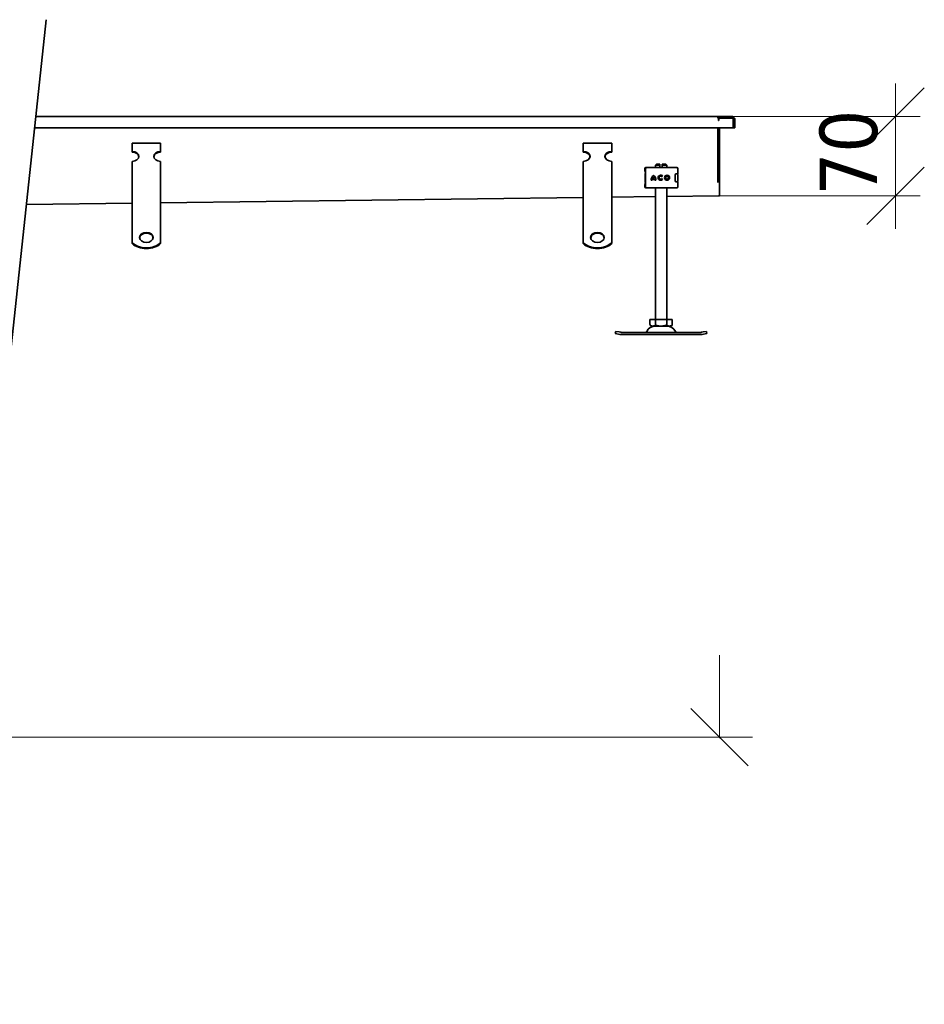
# Model space of a CAD drawing. Header units: millimetres. Extents: x -300186 to 535164, y -28581 to 763383.
# Tile 222 of 256: x 7843 to 8639, y 139014 to 139880. Entities that reach past the tile are written whole.
import ezdxf

# ---------------------------------------------------------------- set-up
doc = ezdxf.new("R2010")
doc.units = ezdxf.units.MM
doc.header["$LTSCALE"] = 10
doc.header["$PDSIZE"] = -4
doc.layers.add('Dimension (ISO)', color=5, linetype='Continuous', lineweight=9, true_color=0x0000ff)
doc.layers.add('Visible (ISO)', color=7, linetype='Continuous', lineweight=35)
doc.styles.add('Note Text (ISO)', font='tahoma.ttf')
doc.dimstyles.new('Default (ISO)', dxfattribs={"dimscale": 14.410965, "dimtxt": 3.5, "dimasz": 3.5, "dimexe": 1.5, "dimexo": 0, "dimgap": 1, "dimtad": 1, "dimrnd": 1e-08, "dimtxsty": 'Note Text (ISO)', "dimcen": 0.09, "dimdle": 10, "dimclrd": 256, "dimclre": 256, "dimclrt": 256, "dimazin": 2, "dimtfac": 1.001486, "dimtmove": 0, "dimatfit": 3, "dimfxl": 1, "dimtolj": 1, "dimlwd": -1, "dimlwe": -1, "dimarcsym": 0})

# ---------------------------------------------------------------- blocks, each defined once
blk = doc.blocks.new('_OBLIQUE')
at = {"color": 0, "linetype": 'ByBlock'}
blk.add_line((-0.5, -0.5), (0.5, 0.5), dxfattribs=at)
blk = doc.blocks.new('*D1145')
at = {"layer": 'Defpoints', "color": 0, "lineweight": -3, "transparency": 16777216}
for p in [(8457.63, 139794.78), (8614.04, 139794.78), (8457.63, 139724.78)]:
    blk.add_point(p, dxfattribs=at)
at = {"layer": 'Dimension (ISO)', "color": 0, "transparency": 16777216}
for p, q in [((8614.04, 139695.96), (8614.04, 139823.6)), ((8614.04, 139794.78), (8614.04, 139823.6)), ((8457.63, 139794.78), (8635.66, 139794.78)), ((8614.04, 139753.6), (8614.04, 139782.42)), ((8614.04, 139765.96), (8614.04, 139737.14)), ((8457.63, 139724.78), (8635.66, 139724.78)), ((8614.04, 139724.78), (8614.04, 139695.96))]:
    blk.add_line(p, q, dxfattribs=at)
at = {"layer": 'Dimension (ISO)', "color": 0, "transparency": 16777216, "xscale": 50.43837590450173, "yscale": 50.43837590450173, "zscale": 50.43837590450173, "rotation": 180}
blk.add_blockref('_OBLIQUE', (8614.04, 139794.78), dxfattribs=at)
at = {"layer": 'Dimension (ISO)', "color": 0, "transparency": 16777216, "xscale": 50.43837590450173, "yscale": 50.43837590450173, "zscale": 50.43837590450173}
blk.add_blockref('_OBLIQUE', (8614.04, 139724.78), dxfattribs=at)
at = {"layer": 'Dimension (ISO)', "color": 0, "transparency": 16777216, "insert": (8547.13, 139724.99), "char_height": 50.438, "attachment_point": 1, "rotation": 90, "style": 'Note Text (ISO)'}
blk.add_mtext('\\A1;70', dxfattribs=at)
blk = doc.blocks.new('*D1147')
at = {"layer": 'Defpoints', "color": 0, "lineweight": -3, "transparency": 16777216}
for p in [(4739.07, 139724.78), (8459.13, 139248.71), (8459.13, 139247.6)]:
    blk.add_point(p, dxfattribs=at)
at = {"layer": 'Dimension (ISO)', "color": 0, "transparency": 16777216}
for p, q in [((8459.13, 139247.6), (8459.13, 139320.77)), ((4739.07, 139263.12), (4739.07, 139176.66)), ((4710.25, 139248.71), (8487.95, 139248.71)), ((4739.07, 139248.71), (4710.25, 139248.71)), ((4767.89, 139248.71), (4796.72, 139248.71)), ((8430.31, 139248.71), (8401.49, 139248.71)), ((8459.13, 139248.71), (8487.95, 139248.71))]:
    blk.add_line(p, q, dxfattribs=at)
at = {"layer": 'Dimension (ISO)', "color": 0, "transparency": 16777216, "xscale": 50.43837590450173, "yscale": 50.43837590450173, "zscale": 50.43837590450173}
for p, rotation in [((4739.07, 139248.71), 270), ((8459.13, 139248.71), 90)]:
    blk.add_blockref('_OBLIQUE', p, dxfattribs=dict(at, rotation=rotation))
at = {"layer": 'Dimension (ISO)', "color": 0, "transparency": 16777216, "insert": (6304.55, 139332.43), "char_height": 50.4384, "attachment_point": 1, "style": 'Note Text (ISO)'}
blk.add_mtext('\\A1;délka celkem 3,5 m', dxfattribs=at)

msp = doc.modelspace()

# ---------------------------------------------------------------- linework, layer by layer
at = {"layer": 'Visible (ISO)'}
for p, q in [((7857.261, 139794.779), (8457.63, 139794.779)), ((8469.63, 139794.779), (8457.63, 139794.779)), ((8457.63, 139793.279), (8457.63, 139794.779)), ((8457.63, 139793.279), (8469.63, 139793.279)), ((8458.13, 139793.279), (8458.13, 139791.779)), ((8458.13, 139791.029), (8458.13, 139791.779)), ((8458.53, 139791.029), (8458.13, 139791.029)), ((8458.53, 139793.279), (8458.53, 139791.029)), ((8458.53, 139793.279), (8471.63, 139793.279)), ((8471.13, 139784.779), (8471.13, 139791.779)), ((8471.63, 139793.279), (8471.63, 139784.779)), ((8472.63, 139784.779), (8472.63, 139791.779)), ((8471.63, 139784.779), (7856.199, 139784.779)), ((8457.63, 139784.779), (8457.63, 139779.665)), ((8458.13, 139779.665), (8458.13, 139784.779)), ((8459.13, 139779.665), (8459.13, 139784.779)), ((8471.13, 139784.779), (8472.63, 139784.779)), ((8457.63, 139779.665), (8457.63, 139778.642)), ((8457.63, 139778.642), (8457.63, 139765.462)), ((8458.13, 139779.665), (8458.13, 139778.642)), ((8458.13, 139765.462), (8458.13, 139778.642)), ((8459.13, 139778.642), (8459.13, 139779.665)), ((8459.13, 139765.462), (8459.13, 139778.642)), ((7942.13, 139771.299), (7967.13, 139771.299)), ((7942.13, 139763.986), (7942.13, 139771.299)), ((7942.13, 139763.304), (7942.13, 139763.986)), ((7967.13, 139763.986), (7967.13, 139771.299)), ((7967.13, 139763.986), (7967.13, 139763.304)), ((8339.13, 139771.299), (8364.13, 139771.299)), ((8339.13, 139763.986), (8339.13, 139771.299)), ((8339.13, 139763.304), (8339.13, 139763.986)), ((8364.13, 139763.986), (8364.13, 139771.299)), ((8364.13, 139763.986), (8364.13, 139763.304)), ((8457.63, 139763.416), (8457.63, 139765.462)), ((8458.13, 139763.416), (8458.13, 139765.462)), ((8459.13, 139765.462), (8459.13, 139763.416)), ((7942.13, 139740.596), (7942.13, 139755.209)), ((7967.13, 139740.596), (7967.13, 139755.209)), ((8339.13, 139740.596), (8339.13, 139755.209)), ((8364.13, 139740.596), (8364.13, 139755.209)), ((8457.63, 139763.416), (8457.63, 139736.613)), ((8458.13, 139736.614), (8458.13, 139763.416)), ((8459.13, 139736.613), (8459.13, 139763.416)), ((8393.172, 139748.185), (8393.172, 139748.779)), ((8393.827, 139732.779), (8393.827, 139748.779)), ((8394.172, 139749.779), (8394.281, 139749.779)), ((8394.827, 139749.779), (8394.281, 139749.779)), ((8394.827, 139749.779), (8394.871, 139749.779)), ((8394.871, 139749.779), (8396.993, 139749.779)), ((8396.993, 139749.779), (8397.841, 139749.779)), ((8416.066, 139749.779), (8397.841, 139749.779)), ((8403.55, 139752.779), (8402.63, 139751.859)), ((8406.63, 139751.859), (8402.63, 139751.859)), ((8402.63, 139749.779), (8402.63, 139751.859)), ((8403.55, 139752.779), (8406.63, 139752.779)), ((8406.63, 139749.779), (8406.63, 139751.859)), ((8408.63, 139752.779), (8411.71, 139752.779)), ((8408.63, 139751.859), (8408.63, 139749.779)), ((8412.63, 139751.859), (8408.63, 139751.859)), ((8411.71, 139752.779), (8412.63, 139751.859)), ((8412.63, 139749.779), (8412.63, 139751.859)), ((8416.066, 139749.779), (8416.71, 139749.779)), ((8416.71, 139749.779), (8420.668, 139749.779)), ((8420.668, 139749.779), (8421.397, 139749.779)), ((8422.397, 139744.379), (8422.397, 139748.779)), ((7942.13, 139739.167), (7942.13, 139740.596)), ((7942.13, 139739.045), (7942.13, 139739.167)), ((7942.13, 139739.045), (7942.13, 139732.322)), ((7967.13, 139739.167), (7967.13, 139740.596)), ((7967.13, 139739.045), (7967.13, 139739.167)), ((7967.13, 139739.045), (7967.13, 139732.322)), ((8339.13, 139739.167), (8339.13, 139740.596)), ((8339.13, 139739.045), (8339.13, 139739.167)), ((8339.13, 139739.045), (8339.13, 139732.322)), ((8364.13, 139739.167), (8364.13, 139740.596)), ((8364.13, 139739.045), (8364.13, 139739.167)), ((8364.13, 139739.045), (8364.13, 139732.322)), ((8393.63, 139743.779), (8393.63, 139741.831)), ((8393.63, 139741.831), (8393.63, 139739.728)), ((8393.63, 139739.728), (8393.63, 139737.779)), ((8399.771, 139738.526), (8398.866, 139738.526)), ((8402.152, 139739.344), (8399.833, 139739.344)), ((8400.07, 139740.249), (8401.915, 139740.249)), ((8403.119, 139738.526), (8402.214, 139738.526)), ((8408.936, 139742.155), (8408.212, 139741.612)), ((8408.248, 139739.994), (8408.992, 139739.479)), ((8420.046, 139743.379), (8420.046, 139738.179)), ((8420.398, 139744.279), (8420.793, 139744.279)), ((8421.616, 139744.379), (8420.645, 139744.379)), ((8420.793, 139744.279), (8421.397, 139744.279)), ((8422.397, 139744.379), (8421.616, 139744.379)), ((8422.397, 139738.279), (8422.397, 139743.279)), ((7942.13, 139728.824), (7942.13, 139732.322)), ((7967.13, 139728.824), (7967.13, 139732.322)), ((8339.13, 139728.824), (8339.13, 139732.322)), ((8364.13, 139728.824), (8364.13, 139732.322)), ((8393.172, 139732.779), (8393.172, 139733.373)), ((8394.281, 139731.779), (8394.172, 139731.779)), ((8394.281, 139731.779), (8394.827, 139731.779)), ((8394.871, 139731.779), (8394.827, 139731.779)), ((8396.993, 139731.779), (8394.871, 139731.779)), ((8397.841, 139731.779), (8396.993, 139731.779)), ((8397.841, 139731.779), (8416.066, 139731.779)), ((8402.63, 139616.079), (8402.63, 139731.779)), ((8412.63, 139616.079), (8412.63, 139731.779)), ((8416.71, 139731.779), (8416.066, 139731.779)), ((8420.668, 139731.779), (8416.71, 139731.779)), ((8420.793, 139737.279), (8420.398, 139737.279)), ((8421.616, 139737.179), (8420.645, 139737.179)), ((8421.397, 139731.779), (8420.668, 139731.779)), ((8421.397, 139737.279), (8420.793, 139737.279)), ((8422.397, 139737.179), (8421.616, 139737.179)), ((8422.397, 139732.779), (8422.397, 139737.179)), ((8459.13, 139736.613), (8459.13, 139733.822)), ((8459.13, 139725.156), (8459.13, 139733.822)), ((7942.13, 139724.17), (7942.13, 139728.824)), ((7942.13, 139724.048), (7942.13, 139724.17)), ((7942.13, 139724.048), (7942.13, 139717.325)), ((7967.13, 139724.17), (7967.13, 139728.824)), ((7967.13, 139724.048), (7967.13, 139724.17)), ((7967.13, 139724.048), (7967.13, 139717.325)), ((8339.13, 139723.443), (7967.13, 139718.743)), ((8339.13, 139724.17), (8339.13, 139728.824)), ((8339.13, 139724.048), (8339.13, 139724.17)), ((8339.13, 139724.048), (8339.13, 139717.325)), ((8364.13, 139724.17), (8364.13, 139728.824)), ((8402.63, 139724.246), (8364.13, 139723.759)), ((8364.13, 139724.048), (8364.13, 139724.17)), ((8364.13, 139724.048), (8364.13, 139717.325)), ((8458.136, 139724.947), (8412.63, 139724.372)), ((8458.136, 139724.947), (8459.13, 139724.947)), ((8459.13, 139725.156), (8459.13, 139724.947)), ((7942.13, 139718.427), (7849.026, 139717.25)), ((7942.13, 139713.827), (7942.13, 139717.325)), ((7942.13, 139709.173), (7942.13, 139713.827)), ((7967.13, 139713.827), (7967.13, 139717.325)), ((7967.13, 139709.173), (7967.13, 139713.827)), ((8339.13, 139713.827), (8339.13, 139717.325)), ((8339.13, 139709.173), (8339.13, 139713.827)), ((8364.13, 139713.827), (8364.13, 139717.325)), ((8364.13, 139709.173), (8364.13, 139713.827)), ((7942.13, 139709.051), (7942.13, 139709.173)), ((7942.13, 139709.051), (7942.13, 139702.328)), ((7967.13, 139709.051), (7967.13, 139709.173)), ((7967.13, 139709.051), (7967.13, 139702.328)), ((8339.13, 139709.051), (8339.13, 139709.173)), ((8339.13, 139709.051), (8339.13, 139702.328)), ((8364.13, 139709.051), (8364.13, 139709.173)), ((8364.13, 139709.051), (8364.13, 139702.328)), ((7942.13, 139698.83), (7942.13, 139702.328)), ((7942.13, 139695.604), (7942.13, 139698.83)), ((7942.13, 139683.546), (7942.13, 139695.604)), ((7967.13, 139698.83), (7967.13, 139702.328)), ((7967.13, 139695.604), (7967.13, 139698.83)), ((7967.13, 139683.546), (7967.13, 139695.604)), ((8339.13, 139698.83), (8339.13, 139702.328)), ((8339.13, 139695.604), (8339.13, 139698.83)), ((8339.13, 139683.546), (8339.13, 139695.604)), ((8364.13, 139698.83), (8364.13, 139702.328)), ((8364.13, 139695.604), (8364.13, 139698.83)), ((8364.13, 139683.546), (8364.13, 139695.604)), ((7942.13, 139682.864), (7942.13, 139683.546)), ((7967.13, 139683.546), (7967.13, 139682.864)), ((8339.13, 139682.864), (8339.13, 139683.546)), ((8364.13, 139683.546), (8364.13, 139682.864)), ((8397.815, 139611.979), (8397.815, 139616.079)), ((8397.815, 139616.079), (8402.722, 139616.079)), ((8399.515, 139610.279), (8415.745, 139610.279)), ((8402.722, 139611.979), (8402.722, 139616.079)), ((8402.722, 139616.079), (8412.537, 139616.079)), ((8412.537, 139611.979), (8412.537, 139616.079)), ((8412.537, 139616.079), (8417.445, 139616.079)), ((8417.445, 139611.979), (8417.445, 139616.079)), ((8367.33, 139603.69), (8367.711, 139605.653)), ((8367.33, 139603.69), (8370.275, 139603.118)), ((8370.656, 139605.081), (8367.711, 139605.653)), ((8371.414, 139602.896), (8370.275, 139603.118)), ((8370.656, 139605.081), (8371.796, 139604.859)), ((8372.63, 139604.779), (8442.63, 139604.779)), ((8442.63, 139602.779), (8372.63, 139602.779)), ((8443.464, 139604.859), (8444.603, 139605.081)), ((8444.985, 139603.118), (8443.845, 139602.896)), ((8447.548, 139605.653), (8444.603, 139605.081)), ((8444.985, 139603.118), (8447.93, 139603.69)), ((8447.93, 139603.69), (8447.548, 139605.653))]:
    msp.add_line(p, q, dxfattribs=at)
msp.add_lwpolyline([(7832.523, 139561.874), (7866.298, 139879.859)], dxfattribs=at)
for radius in [2.253, 1.348]:
    msp.add_circle((8412.881, 139740.779), radius, dxfattribs=at)
for centre, radius, start, end in [((8469.63, 139791.779), 3, 0, 90), ((8469.63, 139791.779), 1.5, 0, 90), ((8394.172, 139748.779), 1, 90, 180), ((8394.827, 139748.779), 1, 90, 180), ((8421.397, 139748.779), 1, 0, 90), ((8396.63, 139743.779), 3, 159.137485, 180), ((8396.63, 139737.779), 3, 180, 200.862515), ((8404.639, 139738.569), 5.773, 129.166063, 180.429957), ((8404.639, 139738.569), 4.868, 170.836607, 180.509909), ((8404.639, 139738.569), 4.868, 138.504693, 159.806036), ((8397.346, 139738.569), 5.773, 359.570042, 50.833935), ((8397.346, 139738.569), 4.868, 20.193964, 41.495307), ((8397.346, 139738.569), 4.868, 359.490086, 9.163389), ((8407.152, 139740.779), 2.253, 37.619364, 324.766933), ((8407.152, 139740.779), 1.348, 38.142288, 324.411935), ((8421.397, 139743.279), 1, 0, 90), ((8421.397, 139738.279), 1, 270, 0), ((8418.63, 139743.779), 3, 9.225411, 11.536959), ((8394.172, 139732.779), 1, 180, 270), ((8394.827, 139732.779), 1, 180, 270), ((8421.397, 139732.779), 1, 270, 0), ((8418.63, 139737.779), 3, 348.463041, 350.774589), ((8402.63, 139601.665), 8.614, 90, 152.859131), ((8399.515, 139611.979), 1.7, 180, 270), ((8412.63, 139601.665), 8.614, 27.140869, 90), ((8415.745, 139611.979), 1.7, 270, 0), ((8372.63, 139609.149), 6.37, 259, 270), ((8372.63, 139609.149), 4.37, 259, 270), ((8393.63, 139606.279), 1.5, 270, 332.859131), ((8421.63, 139606.279), 1.5, 207.140869, 270), ((8442.63, 139609.149), 4.37, 270, 281), ((8442.63, 139609.149), 6.37, 270, 281)]:
    msp.add_arc(centre, radius, start, end, dxfattribs=at)
for centre, major_axis, start_param, end_param in [((7942.13, 139759.597), (6, 0), 4.712389, 7.8539816), ((7967.13, 139759.597), (-6, 0), 4.712389, 7.8539816), ((8339.13, 139759.597), (6, 0), 4.712389, 7.8539816), ((8364.13, 139759.597), (-6, 0), 4.712389, 7.8539816), ((7942.13, 139758.915), (6, 0), 0.077788, 1.5707963), ((7967.13, 139758.915), (-6, 0), 4.712389, 6.2053973), ((8339.13, 139758.915), (6, 0), 0.077788, 1.5707963), ((8364.13, 139758.915), (-6, 0), 4.712389, 6.2053973), ((7954.63, 139687.608), (6, 0), 0.077788, 3.0638046), ((8351.63, 139687.608), (6, 0), 0.077788, 3.0638046), ((7954.63, 139690.85), (16, 0), 3.8157232, 5.6090548), ((7954.63, 139690.168), (-16, 0), 0.6741305, 2.4674621), ((8351.63, 139690.85), (16, 0), 3.8157232, 5.6090548), ((8351.63, 139690.168), (-16, 0), 0.6741305, 2.4674621)]:
    msp.add_ellipse(centre, major_axis=major_axis, ratio=0.7313537, start_param=start_param, end_param=end_param, dxfattribs=at)
for centre in [(7954.63, 139688.29), (8351.63, 139688.29)]:
    msp.add_ellipse(centre, major_axis=(6, 0), ratio=0.7313537, dxfattribs=at)
for points in [[(8393.173, 139748.185), (8393.173, 139748.185), (8393.173, 139748.184), (8393.173, 139748.183)], [(8393.827, 139739.305), (8393.806, 139739.326), (8393.782, 139739.35), (8393.754, 139739.385)], [(8393.173, 139733.375), (8393.173, 139733.374), (8393.173, 139733.374), (8393.173, 139733.373)]]:
    msp.add_open_spline(points, degree=3, dxfattribs=at)
for points, knots in [([(8393.827, 139745.001), (8393.775, 139745.235), (8393.723, 139745.455), (8393.544, 139746.196), (8393.425, 139746.643), (8393.239, 139747.459), (8393.173, 139747.825), (8393.173, 139748.183)], [0.12227913, 0.12227913, 0.12227913, 0.12227913, 0.21796147, 0.21796147, 0.46459266, 0.46459266, 0.73120499, 0.73120499, 0.73120499, 0.73120499]), ([(8393.286, 139748.647), (8393.286, 139748.646), (8393.286, 139748.645), (8393.303, 139748.406), (8393.419, 139748.161), (8393.643, 139747.974)], [-0.051511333, -0.051511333, -0.051511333, -0.051511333, -0.051262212, -0.051262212, -0.000054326, -0.000054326, -0.000054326, -0.000054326]), ([(8393.678, 139748.333), (8393.443, 139748.42), (8393.314, 139748.535), (8393.286, 139748.646), (8393.286, 139748.646), (8393.286, 139748.647)], [0, 0, 0, 0, 0.051262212, 0.051262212, 0.051511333, 0.051511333, 0.051511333, 0.051511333]), ([(8393.63, 139741.831), (8393.63, 139741.886), (8393.64, 139741.942), (8393.671, 139742.04), (8393.694, 139742.084), (8393.729, 139742.14), (8393.742, 139742.158), (8393.754, 139742.173)], [0, 0, 0, 0, 0.017726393, 0.017726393, 0.034885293, 0.034885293, 0.045021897, 0.045021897, 0.045021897, 0.045021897]), ([(8393.754, 139739.385), (8393.743, 139739.399), (8393.73, 139739.416), (8393.697, 139739.468), (8393.675, 139739.509), (8393.645, 139739.596), (8393.635, 139739.642), (8393.63, 139739.702), (8393.63, 139739.715), (8393.63, 139739.728)], [0, 0, 0, 0, 0.009565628, 0.009565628, 0.025945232, 0.025945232, 0.040932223, 0.040932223, 0.045063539, 0.045063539, 0.045063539, 0.045063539]), ([(8393.754, 139742.173), (8393.777, 139742.202), (8393.798, 139742.224), (8393.819, 139742.246), (8393.823, 139742.249), (8393.827, 139742.253)], [0, 0, 0, 0, 0.019146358, 0.019146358, 0.023107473, 0.023107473, 0.023107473, 0.023107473]), ([(8420.645, 139744.379), (8420.575, 139744.379), (8420.498, 139744.353), (8420.349, 139744.245), (8420.278, 139744.163), (8420.171, 139743.981), (8420.126, 139743.874), (8420.063, 139743.636), (8420.046, 139743.504), (8420.046, 139743.379)], [-0.16314419, -0.16314419, -0.16314419, -0.16314419, -0.11914762, -0.11914762, -0.07515106, -0.07515106, -0.03757553, -0.03757553, 0, 0, 0, 0]), ([(8420.046, 139738.179), (8420.046, 139738.054), (8420.063, 139737.922), (8420.126, 139737.684), (8420.171, 139737.577), (8420.278, 139737.395), (8420.349, 139737.313), (8420.498, 139737.205), (8420.575, 139737.179), (8420.645, 139737.179)], [-0.64572889, -0.64572889, -0.64572889, -0.64572889, -0.60815336, -0.60815336, -0.57057783, -0.57057783, -0.52658126, -0.52658126, -0.4825847, -0.4825847, -0.4825847, -0.4825847]), ([(8393.173, 139733.375), (8393.173, 139733.732), (8393.239, 139734.096), (8393.416, 139734.876), (8393.522, 139735.281), (8393.7, 139736.004), (8393.763, 139736.271), (8393.827, 139736.557)], [0, 0, 0, 0, 0.26537215, 0.26537215, 0.49185288, 0.49185288, 0.60888114, 0.60888114, 0.60888114, 0.60888114]), ([(8393.644, 139733.585), (8393.42, 139733.398), (8393.303, 139733.152), (8393.286, 139732.913), (8393.286, 139732.912), (8393.286, 139732.911)], [-0.051262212, -0.051262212, -0.051262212, -0.051262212, 0, 0, 0.000249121, 0.000249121, 0.000249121, 0.000249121]), ([(8393.286, 139732.911), (8393.286, 139732.912), (8393.286, 139732.912), (8393.314, 139733.023), (8393.443, 139733.138), (8393.678, 139733.225)], [-0.000249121, -0.000249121, -0.000249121, -0.000249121, 0, 0, 0.051262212, 0.051262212, 0.051262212, 0.051262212]), ([(8397.815, 139611.979), (8397.815, 139611.848), (8397.834, 139611.696), (8397.901, 139611.424), (8397.969, 139611.268), (8398.142, 139610.975), (8398.293, 139610.824), (8398.701, 139610.526), (8399.016, 139610.434), (8399.653, 139610.334), (8399.975, 139610.323), (8400.269, 139610.323), (8400.562, 139610.323), (8400.885, 139610.334), (8401.522, 139610.434), (8401.836, 139610.526), (8402.244, 139610.824), (8402.395, 139610.975), (8402.569, 139611.268), (8402.636, 139611.424), (8402.703, 139611.696), (8402.722, 139611.848), (8402.722, 139611.979)], [-0.5276848, -0.5276848, -0.5276848, -0.5276848, -0.4884863, -0.4884863, -0.4367574, -0.4367574, -0.3522985, -0.3522985, -0.1761492, -0.1761492, 0, 0, 0, 0.1761492, 0.1761492, 0.3522985, 0.3522985, 0.4367574, 0.4367574, 0.4884863, 0.4884863, 0.5276848, 0.5276848, 0.5276848, 0.5276848]), ([(8402.722, 139611.979), (8402.722, 139611.848), (8402.761, 139611.696), (8402.895, 139611.424), (8403.03, 139611.268), (8403.377, 139610.975), (8403.679, 139610.824), (8404.495, 139610.526), (8405.124, 139610.434), (8406.398, 139610.334), (8407.043, 139610.323), (8407.63, 139610.323), (8408.217, 139610.323), (8408.862, 139610.334), (8410.136, 139610.434), (8410.765, 139610.526), (8411.581, 139610.824), (8411.883, 139610.975), (8412.23, 139611.268), (8412.365, 139611.424), (8412.499, 139611.696), (8412.537, 139611.848), (8412.537, 139611.979)], [-0.5276848, -0.5276848, -0.5276848, -0.5276848, -0.4884863, -0.4884863, -0.4367574, -0.4367574, -0.3522985, -0.3522985, -0.1761492, -0.1761492, 0, 0, 0, 0.1761492, 0.1761492, 0.3522985, 0.3522985, 0.4367574, 0.4367574, 0.4884863, 0.4884863, 0.5276848, 0.5276848, 0.5276848, 0.5276848]), ([(8412.537, 139611.979), (8412.537, 139611.848), (8412.557, 139611.696), (8412.623, 139611.424), (8412.691, 139611.268), (8412.865, 139610.975), (8413.016, 139610.824), (8413.424, 139610.526), (8413.738, 139610.434), (8414.375, 139610.334), (8414.697, 139610.323), (8414.991, 139610.323), (8415.285, 139610.323), (8415.607, 139610.334), (8416.244, 139610.434), (8416.559, 139610.526), (8416.967, 139610.824), (8417.117, 139610.975), (8417.291, 139611.268), (8417.359, 139611.424), (8417.426, 139611.696), (8417.445, 139611.848), (8417.445, 139611.979)], [-0.5276848, -0.5276848, -0.5276848, -0.5276848, -0.4884863, -0.4884863, -0.4367574, -0.4367574, -0.3522985, -0.3522985, -0.1761492, -0.1761492, 0, 0, 0, 0.1761492, 0.1761492, 0.3522985, 0.3522985, 0.4367574, 0.4367574, 0.4884863, 0.4884863, 0.5276848, 0.5276848, 0.5276848, 0.5276848])]:
    msp.add_open_spline(points, degree=3, knots=knots, dxfattribs=at)
for points in [[(8406.63, 139751.859), (8406.63, 139752.368), (8406.63, 139752.779)], [(8408.63, 139752.779), (8408.63, 139752.368), (8408.63, 139751.859)]]:
    msp.add_rational_spline(points, [1, 1.0054431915, 1], degree=2, dxfattribs=at)

# ---------------------------------------------------------------- dimensions: what is measured, and where the dimension line sits
at = {"layer": 'Dimension (ISO)', "color": 0}
dim = msp.add_linear_dim(base=(8614.045, 139794.779), p1=(8457.63, 139724.779), p2=(8457.63, 139794.779), angle=90, dimstyle='Default (ISO)', override={"dimblk1": 'OBLIQUE', "dimblk2": 'OBLIQUE', "dimsah": 1, "dimdle": 2, "dimclrd": 0, "dimclre": 0, "dimclrt": 0, "dimtofl": 0, "dimatfit": 1}, dxfattribs=at)
dim.commit()
dim.dimension.update_dxf_attribs({"geometry": '*D1145', "text_midpoint": (8614.045, 139759.779), "dimtype": 160})
dim = msp.add_linear_dim(base=(8459.13, 139248.713), p1=(4739.071, 139724.779), p2=(8459.13, 139247.598), text='délka celkem 3,5 m', dimstyle='Default (ISO)', override={"dimexe": 5, "dimblk1": 'OBLIQUE', "dimblk2": 'OBLIQUE', "dimsah": 1, "dimdle": 2, "dimclrd": 0, "dimclre": 0, "dimclrt": 0, "dimtofl": 0, "dimatfit": 1, "dimfxlon": 1}, dxfattribs=at)
dim.commit()
dim.dimension.update_dxf_attribs({"geometry": '*D1147', "text_midpoint": (6599.101, 139248.713), "dimtype": 160})

doc.saveas('drawing.dxf')
